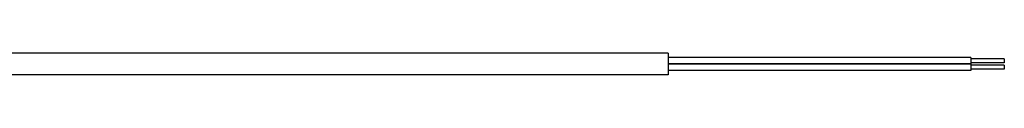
# Model space of a CAD drawing. Header units: millimetres. Extents: x -104 to 262, y -100 to 100.
# Tile 4 of 4: x 79 to 262, y -87 to -83. Entities that reach past the tile are written whole.
import ezdxf

# ---------------------------------------------------------------- set-up
doc = ezdxf.new("R2010")
doc.units = ezdxf.units.MM
doc.layers.add('MAIN-1', color=7, linetype='Continuous')
doc.layers.add('MAIN-2', color=7, linetype='Continuous')

msp = doc.modelspace()

# ---------------------------------------------------------------- linework, layer by layer
at = {"layer": 'MAIN-1'}
for p, q in [((199.5, -83), (31, -83)), ((199.5, -83), (199.5, -85)), ((255.75, -83.8), (199.5, -83.8)), ((255.75, -83.8), (255.75, -84.4)), ((262, -84.04), (255.75, -84.04)), ((262, -84.04), (262, -84.4)), ((199.5, -85), (255.75, -85)), ((199.5, -85), (199.5, -87)), ((255.75, -84.4), (255.75, -85)), ((262, -84.76), (255.75, -84.76)), ((255.75, -85), (255.75, -85.6)), ((262, -85.24), (255.75, -85.24)), ((255.75, -85.6), (255.75, -86.2)), ((262, -85.96), (255.75, -85.96)), ((262, -84.4), (262, -84.76)), ((262, -85.24), (262, -85.6)), ((262, -85.6), (262, -85.96)), ((199.5, -87), (31, -87)), ((255.75, -86.2), (199.5, -86.2))]:
    msp.add_line(p, q, dxfattribs=at)
at = {"layer": 'MAIN-2'}
msp.add_line((255.75, -85), (199.5, -85), dxfattribs=at)

doc.saveas('drawing.dxf')
